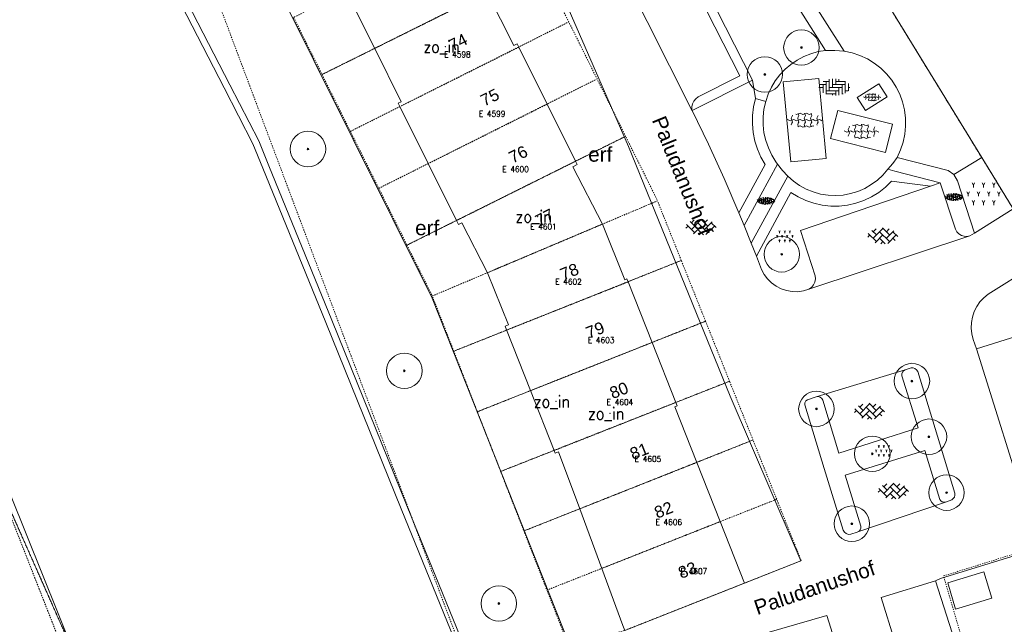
# Model space of a CAD drawing. Header units: metres. Extents: x 148648 to 148948, y 523974 to 524405.
# Tile 18 of 24: x 148797 to 148880, y 524227 to 524278. Entities that reach past the tile are written whole.
import ezdxf
from ezdxf.enums import TextEntityAlignment as Align

# ---------------------------------------------------------------- set-up
doc = ezdxf.new("R2010")
doc.units = ezdxf.units.M
doc.header["$LTSCALE"] = 0.001
doc.header["$MEASUREMENT"] = 0
doc.linetypes.add('DGN Style 2', pattern=[9.752608, 5.851565, -3.901043])
for name, color, linetype, lineweight in [('B-WE-GK-BESCHOEIING_DAMWAND-G', 1, 'Continuous', 13), ('B-WE-GK-KADEMUUR-GV', 1, 'Continuous', 0), ('B-WE-GR-BEPLANTING_CULTUUR_HEESTERS-SV', 102, 'Continuous', 0), ('B-WE-GR-BOOM-S-1000', 102, 'Continuous', 0), ('B-WE-GR-GRAS-GV', 3, 'Continuous', 0), ('B-WE-GR-HAAG-GV', 102, 'Continuous', 13), ('B-WE-IE-MEUBILAIR_WEGMEUBILAIR-S-1000', 7, 'Continuous', 13), ('B-WE-OG-TOPOGRAFIE-A-1000', 7, 'Continuous', 0), ('B-WE-OG-TOPOGRAFIE-SV', 252, 'Continuous', 0), ('B-WE-OG-TOPOGRAFIE_BEBOUWING_GEBOUW-GV', 1, 'Continuous', 13), ('B-WE-OG-TOPOGRAFIE_BEBOUWING_OVERIG-GV', 41, 'Continuous', 0), ('B-WE-OG-TOPOGRAFIE_BEBOUWING_TUSSENMUUR-GV', 1, 'DGN Style 2', 0), ('B-WE-OG-TOPOGRAFIE_HUISNUMMER-A-1000', 7, 'Continuous', 0), ('B-WE-OG-TOPOGRAFIE_STRAATNAAM-A-1000', 7, 'Continuous', 0), ('B-WE-VH-VERHARDING_BETONSTRAATSTEEN-GV', 7, 'Continuous', 0), ('B-WE-VH-VERHARDING_BETONSTRAATSTEEN-SV', 252, 'Continuous', 0), ('B-WE-VH-VERHARDING_GESLOTEN-SV', 252, 'Continuous', 0), ('B-WE-VH-VERHARDING_HALFVERHARDING_GRIND-GV', 252, 'Continuous', 0), ('B-WE-VH-VERHARDING_HALFVERHARDING_GRIND-SV', 252, 'Continuous', 0), ('B-WE-VH-VERHARDING_STRAATBAKSTEEN-GV', 252, 'Continuous', 0), ('B-WE-VH-VERHARDING_STRAATBAKSTEEN-SV', 252, 'Continuous', 0), ('B-WE-VH-VERHARDING_TEGEL-GV', 7, 'Continuous', 0), ('BRK_NUMMER_274', 7, 'Continuous', 0), ('BRK_PERCEEL_274', 4, 'Continuous', 0)]:
    doc.layers.add(name, color=color, linetype=linetype, lineweight=lineweight)
doc.styles.add('IMGEO_Nummeraanduiding_Huisnummer', font='Arial.ttf', dxfattribs={"height": 3.4})
doc.styles.add('IMGEO_OpenbareRuimte_Weg', font='Arial.ttf', dxfattribs={"height": 4.2})
doc.styles.add('Style-Arial', font='Arial.ttf')
doc.styles.add('Style-STANDARD', font='STANDARD.shx')

# ---------------------------------------------------------------- blocks, each defined once
blk = doc.blocks.new('*U3')
at = {"layer": 'B-WE-GR-BOOM-S-1000', "ltscale": 0.1}
h = blk.add_hatch(color=102, dxfattribs=at)
edge = h.paths.add_edge_path()
edge.add_arc((0, 0), 0.15, 0, 360)
at = {"layer": 'B-WE-GR-BOOM-S-1000', "ltscale": 0.1, "flags": 128}
blk.add_lwpolyline([(0.15, 0, 1), (-0.15, 0, 1)], format="xyb", close=True, dxfattribs=at)
blk = doc.blocks.new('IMGeo-Boom')
at = {"layer": 'B-WE-GR-BOOM-S-1000'}
blk.add_circle((0, 0), 0.3, dxfattribs=at)
at = {"layer": 'B-WE-GR-BOOM-S-1000', "ltscale": 0.1}
blk.add_circle((0, 0), 0.015, dxfattribs=at)
at = {"layer": 'B-WE-GR-BOOM-S-1000', "ltscale": 0.1, "xscale": 0.1, "yscale": 0.1, "zscale": 0.1}
blk.add_blockref('*U3', (0, 0), dxfattribs=at)
blk = doc.blocks.new('IMGeo-Heesters')
at = {"layer": 'B-WE-GR-BEPLANTING_CULTUUR_HEESTERS-SV'}
for p, q in [((-0.0866, 0.075), (-0.0974, 0.0938)), ((-0.0866, 0.075), (-0.0758, 0.0938)), ((0, 0.075), (-0.0108, 0.0938)), ((0, 0.075), (0.0108, 0.0938)), ((0.0866, 0.075), (0.0758, 0.0938)), ((0.0866, 0.075), (0.0974, 0.0938)), ((-0.1299, 0), (-0.1407, 0.0188)), ((-0.1299, 0), (-0.1191, 0.0188)), ((-0.0866, 0.075), (-0.0866, 0.0562)), ((-0.0433, 0), (-0.0541, 0.0188)), ((-0.0433, 0), (-0.0325, 0.0188)), ((0, 0.075), (0, 0.0562)), ((0.0433, 0), (0.0325, 0.0188)), ((0.0433, 0), (0.0541, 0.0188)), ((0.0866, 0.075), (0.0866, 0.0562)), ((0.1299, 0), (0.1191, 0.0188)), ((0.1299, 0), (0.1407, 0.0188)), ((-0.1299, 0), (-0.1299, -0.0188)), ((-0.0866, -0.075), (-0.0974, -0.0562)), ((-0.0866, -0.075), (-0.0758, -0.0562)), ((-0.0866, -0.075), (-0.0866, -0.0938)), ((-0.0433, 0), (-0.0433, -0.0188)), ((0, -0.075), (-0.0108, -0.0562)), ((0, -0.075), (0.0108, -0.0562)), ((0, -0.075), (0, -0.0938)), ((0.0433, 0), (0.0433, -0.0188)), ((0.0866, -0.075), (0.0758, -0.0562)), ((0.0866, -0.075), (0.0974, -0.0562)), ((0.0866, -0.075), (0.0866, -0.0938)), ((0.1299, 0), (0.1299, -0.0188))]:
    blk.add_line(p, q, dxfattribs=at)
blk = doc.blocks.new('IMGeo-Erf')
at = {"layer": 'B-WE-OG-TOPOGRAFIE-SV', "style": 'Style-Arial'}
blk.add_text('erf', height=0.25, dxfattribs=at).set_placement((-0.027, 0), align=Align.MIDDLE_CENTER)
blk = doc.blocks.new('IMGeo-Kunststof')
at = {"layer": 'B-WE-VH-VERHARDING_GESLOTEN-SV'}
for p, q in [((-0.243, 0.009), (-0.225, 0)), ((-0.225, 0), (-0.207, -0.009)), ((-0.207, -0.009), (-0.18, 0)), ((-0.189, 0.027), (-0.18, 0.045)), ((-0.18, 0), (-0.189, 0.027)), ((-0.18, 0.045), (-0.171, 0.063)), ((-0.18, 0), (-0.153, 0.009)), ((-0.171, -0.027), (-0.18, 0)), ((-0.171, 0.063), (-0.174, 0.072)), ((-0.153, 0.009), (-0.135, 0)), ((-0.135, 0), (-0.117, -0.009)), ((-0.127, 0.086), (-0.117, 0.081)), ((-0.117, 0.081), (-0.09, 0.09)), ((-0.117, -0.009), (-0.09, 0)), ((-0.099, 0.027), (-0.09, 0.045)), ((-0.09, 0), (-0.099, 0.027)), ((-0.09, 0.09), (-0.091, 0.093)), ((-0.09, 0.09), (-0.063, 0.099)), ((-0.081, 0.063), (-0.09, 0.09)), ((-0.09, 0.045), (-0.081, 0.063)), ((-0.09, 0), (-0.063, 0.009)), ((-0.081, -0.027), (-0.09, 0)), ((-0.063, 0.099), (-0.045, 0.09)), ((-0.063, 0.009), (-0.045, 0)), ((-0.045, 0.09), (-0.027, 0.081)), ((-0.045, 0), (-0.027, -0.009)), ((-0.027, 0.081), (0, 0.09)), ((-0.027, -0.009), (0, 0)), ((-0.009, 0.027), (0, 0.045)), ((0, 0), (-0.009, 0.027)), ((0, 0.09), (-0.003, 0.1)), ((0, 0.09), (0.027, 0.099)), ((0.009, 0.063), (0, 0.09)), ((0, 0.045), (0.009, 0.063)), ((0, 0), (0.027, 0.009)), ((0.009, -0.027), (0, 0)), ((0.027, 0.099), (0.045, 0.09)), ((0.027, 0.009), (0.045, 0)), ((0.045, 0.09), (0.063, 0.081)), ((0.045, 0), (0.063, -0.009)), ((0.063, 0.081), (0.09, 0.09)), ((0.063, -0.009), (0.09, 0)), ((0.081, 0.027), (0.09, 0.045)), ((0.09, 0), (0.081, 0.027)), ((0.09, 0.09), (0.089, 0.093)), ((0.09, 0.09), (0.096, 0.092)), ((0.099, 0.063), (0.09, 0.09)), ((0.09, 0.045), (0.099, 0.063)), ((0.09, 0), (0.117, 0.009)), ((0.099, -0.027), (0.09, 0)), ((0.117, 0.009), (0.135, 0)), ((0.135, 0), (0.153, -0.009)), ((0.153, -0.009), (0.18, 0)), ((0.171, 0.027), (0.18, 0.045)), ((0.18, 0), (0.171, 0.027)), ((0.18, 0.045), (0.189, 0.063)), ((0.18, 0), (0.207, 0.009)), ((0.189, -0.027), (0.18, 0)), ((0.189, 0.063), (0.188, 0.066)), ((0.207, 0.009), (0.225, 0)), ((0.225, 0), (0.243, -0.009)), ((-0.189, -0.063), (-0.18, -0.045)), ((-0.188, -0.066), (-0.189, -0.063)), ((-0.18, -0.045), (-0.171, -0.027)), ((-0.099, -0.063), (-0.09, -0.045)), ((-0.09, -0.09), (-0.099, -0.063)), ((-0.097, -0.092), (-0.09, -0.09)), ((-0.09, -0.045), (-0.081, -0.027)), ((-0.09, -0.09), (-0.063, -0.081)), ((-0.089, -0.093), (-0.09, -0.09)), ((-0.063, -0.081), (-0.045, -0.09)), ((-0.045, -0.09), (-0.027, -0.099)), ((-0.027, -0.099), (0, -0.09)), ((-0.009, -0.063), (0, -0.045)), ((0, -0.09), (-0.009, -0.063)), ((0, -0.045), (0.009, -0.027)), ((0, -0.09), (0.027, -0.081)), ((0.003, -0.1), (0, -0.09)), ((0.027, -0.081), (0.045, -0.09)), ((0.045, -0.09), (0.063, -0.099)), ((0.063, -0.099), (0.09, -0.09)), ((0.081, -0.063), (0.09, -0.045)), ((0.09, -0.09), (0.081, -0.063)), ((0.09, -0.045), (0.099, -0.027)), ((0.09, -0.09), (0.117, -0.081)), ((0.091, -0.093), (0.09, -0.09)), ((0.117, -0.081), (0.127, -0.086)), ((0.171, -0.063), (0.18, -0.045)), ((0.174, -0.072), (0.171, -0.063)), ((0.18, -0.045), (0.189, -0.027))]:
    blk.add_line(p, q, dxfattribs=at)
blk = doc.blocks.new('IMGeo-Betonstraatstenen')
at = {"layer": 'B-WE-VH-VERHARDING_BETONSTRAATSTEEN-SV'}
for p, q in [((-0.216, -0.014), (-0.186, 0.016)), ((-0.208, 0.037), (-0.093, -0.078)), ((-0.158, 0.081), (-0.093, 0.016)), ((-0.14, -0.031), (0, 0.109)), ((-0.14, 0.062), (-0.098, 0.104)), ((-0.111, -0.096), (0, 0.016)), ((-0.047, 0.062), (0.093, -0.078)), ((-0.006, 0.115), (0.093, 0.016)), ((0.047, 0.062), (0.088, 0.104)), ((0.047, -0.031), (0.155, 0.077)), ((0.066, -0.104), (0.186, 0.016)), ((0.14, 0.062), (0.208, -0.006)), ((-0.047, -0.031), (0.032, -0.109)), ((-0.032, -0.11), (0, -0.078)), ((0.14, -0.031), (0.171, -0.062))]:
    blk.add_line(p, q, dxfattribs=at)
blk = doc.blocks.new('IMGeo-Grind')
at = {"layer": 'B-WE-VH-VERHARDING_HALFVERHARDING_GRIND-SV', "ltscale": 0.1}
for p, q in [((-0.246, 0.032), (-0.236, 0.014)), ((-0.236, 0.013), (-0.212, 0.006)), ((-0.21, 0.004), (-0.23, -0.003)), ((-0.188, 0.049), (-0.212, 0.056)), ((-0.212, 0.006), (-0.188, 0.013)), ((-0.197, -0.006), (-0.211, 0.002)), ((-0.193, 0.055), (-0.194, 0.071)), ((-0.178, 0.044), (-0.193, 0.053)), ((-0.189, 0.012), (-0.179, 0.03)), ((-0.178, 0.032), (-0.188, 0.05)), ((-0.18, -0.006), (-0.163, 0.008)), ((-0.178, 0.046), (-0.158, 0.052)), ((-0.172, 0.027), (-0.171, 0.046)), ((-0.17, 0.044), (-0.155, 0.052)), ((-0.157, 0.011), (-0.17, 0.025)), ((-0.144, 0.002), (-0.165, 0.009)), ((-0.159, 0.012), (-0.14, 0.006)), ((-0.158, 0.053), (-0.145, 0.068)), ((-0.138, 0.047), (-0.156, 0.052)), ((-0.146, 0.068), (-0.147, 0.085)), ((-0.128, -0.022), (-0.141, 0.002)), ((-0.14, 0.006), (-0.125, 0.013)), ((-0.121, 0.029), (-0.136, 0.046)), ((-0.134, 0.057), (-0.131, 0.084)), ((-0.133, 0.056), (-0.12, 0.033)), ((-0.118, 0.011), (-0.128, -0.007)), ((-0.125, 0.015), (-0.124, 0.031)), ((-0.12, 0.032), (-0.099, 0.025)), ((-0.093, 0.02), (-0.117, 0.012)), ((-0.099, 0.026), (-0.082, 0.04)), ((-0.069, 0.012), (-0.093, 0.019)), ((-0.079, 0.068), (-0.092, 0.091)), ((-0.083, 0.039), (-0.08, 0.066)), ((-0.068, 0.1), (-0.078, 0.082)), ((-0.078, 0.084), (-0.068, 0.066)), ((-0.075, 0.034), (-0.061, 0.05)), ((-0.074, 0.018), (-0.075, 0.034)), ((-0.059, 0.007), (-0.074, 0.016)), ((-0.06, -0.005), (-0.069, 0.013)), ((-0.068, 0.065), (-0.044, 0.058)), ((-0.042, 0.056), (-0.062, 0.05)), ((-0.059, 0.009), (-0.039, 0.015)), ((-0.053, -0.009), (-0.052, 0.009)), ((-0.051, 0.008), (-0.037, 0.015)), ((-0.044, 0.058), (-0.02, 0.066)), ((-0.029, 0.046), (-0.043, 0.054)), ((-0.039, 0.016), (-0.026, 0.031)), ((-0.02, 0.01), (-0.037, 0.015)), ((-0.027, 0.031), (-0.029, 0.048)), ((-0.021, 0.065), (-0.011, 0.082)), ((-0.01, 0.084), (-0.02, 0.102)), ((-0.002, -0.008), (-0.017, 0.009)), ((-0.015, 0.02), (-0.012, 0.047)), ((-0.014, 0.02), (-0.001, -0.004)), ((-0.012, 0.046), (0.005, 0.061)), ((-0.004, 0.08), (-0.002, 0.098)), ((0.011, 0.063), (-0.002, 0.077)), ((0.025, 0.054), (0.003, 0.061)), ((0.009, 0.064), (0.028, 0.058)), ((0.02, -0.011), (0.037, 0.003)), ((0.04, 0.031), (0.027, 0.054)), ((0.028, 0.058), (0.043, 0.066)), ((0.047, 0.081), (0.032, 0.098)), ((0.036, 0.002), (0.039, 0.029)), ((0.05, 0.063), (0.041, 0.046)), ((0.041, 0.047), (0.051, 0.03)), ((0.043, 0.067), (0.044, 0.083)), ((0.044, -0.003), (0.057, 0.013)), ((0.048, 0.084), (0.069, 0.078)), ((0.075, 0.072), (0.051, 0.064)), ((0.051, 0.028), (0.075, 0.021)), ((0.076, 0.019), (0.057, 0.013)), ((0.069, 0.078), (0.086, 0.093)), ((0.099, 0.064), (0.075, 0.071)), ((0.075, 0.021), (0.099, 0.029)), ((0.09, 0.009), (0.076, 0.017)), ((0.092, -0.006), (0.09, 0.012)), ((0.094, 0.07), (0.093, 0.086)), ((0.109, 0.06), (0.094, 0.068)), ((0.098, 0.028), (0.108, 0.046)), ((0.108, 0.047), (0.099, 0.065)), ((0.104, -0.017), (0.107, 0.01)), ((0.107, 0.009), (0.124, 0.024)), ((0.109, 0.062), (0.129, 0.068)), ((0.115, 0.043), (0.116, 0.061)), ((0.117, 0.06), (0.132, 0.067)), ((0.13, 0.026), (0.117, 0.041)), ((0.143, 0.017), (0.122, 0.024)), ((0.127, 0.027), (0.147, 0.021)), ((0.129, 0.068), (0.142, 0.083)), ((0.149, 0.062), (0.131, 0.067)), ((0.159, -0.006), (0.146, 0.017)), ((0.147, 0.021), (0.162, 0.029)), ((0.166, 0.044), (0.151, 0.061)), ((0.154, 0.072), (0.167, 0.048)), ((0.169, 0.026), (0.159, 0.009)), ((0.16, 0.01), (0.17, -0.007)), ((0.162, 0.03), (0.163, 0.047)), ((0.167, 0.047), (0.188, 0.041)), ((0.194, 0.035), (0.17, 0.027)), ((0.188, 0.041), (0.205, 0.056)), ((0.218, 0.027), (0.194, 0.034)), ((0.213, 0.034), (0.211, 0.049)), ((0.228, 0.023), (0.213, 0.031)), ((0.227, 0.01), (0.217, 0.028)), ((0.217, -0.009), (0.227, 0.009)), ((0.233, 0.006), (0.235, 0.024)), ((0.249, -0.011), (0.236, 0.004)), ((-0.243, -0.018), (-0.229, -0.002)), ((-0.227, -0.043), (-0.207, -0.037)), ((-0.22, -0.045), (-0.205, -0.037)), ((-0.207, -0.036), (-0.194, -0.021)), ((-0.188, -0.043), (-0.205, -0.037)), ((-0.195, -0.021), (-0.197, -0.004)), ((-0.17, -0.06), (-0.185, -0.043)), ((-0.183, -0.033), (-0.18, -0.006)), ((-0.182, -0.033), (-0.169, -0.056)), ((-0.174, -0.075), (-0.173, -0.058)), ((-0.17, -0.057), (-0.148, -0.064)), ((-0.142, -0.07), (-0.166, -0.077)), ((-0.148, -0.063), (-0.131, -0.049)), ((-0.118, -0.078), (-0.142, -0.07)), ((-0.132, -0.05), (-0.129, -0.023)), ((-0.127, -0.005), (-0.117, -0.023)), ((-0.123, -0.071), (-0.125, -0.055)), ((-0.124, -0.055), (-0.111, -0.039)), ((-0.108, -0.082), (-0.123, -0.073)), ((-0.109, -0.094), (-0.119, -0.076)), ((-0.117, -0.024), (-0.093, -0.031)), ((-0.092, -0.033), (-0.111, -0.039)), ((-0.108, -0.08), (-0.089, -0.074)), ((-0.103, -0.099), (-0.101, -0.08)), ((-0.101, -0.082), (-0.086, -0.074)), ((-0.093, -0.031), (-0.069, -0.023)), ((-0.078, -0.043), (-0.092, -0.035)), ((-0.088, -0.073), (-0.076, -0.058)), ((-0.069, -0.08), (-0.086, -0.074)), ((-0.076, -0.058), (-0.078, -0.041)), ((-0.07, -0.024), (-0.06, -0.007)), ((-0.051, -0.097), (-0.066, -0.08)), ((-0.064, -0.069), (-0.061, -0.043)), ((-0.063, -0.07), (-0.05, -0.093)), ((-0.061, -0.043), (-0.044, -0.028)), ((-0.038, -0.026), (-0.051, -0.012)), ((-0.051, -0.094), (-0.03, -0.101)), ((-0.025, -0.035), (-0.046, -0.028)), ((-0.041, -0.025), (-0.021, -0.031)), ((-0.029, -0.1), (-0.012, -0.086)), ((-0.01, -0.058), (-0.023, -0.035)), ((-0.021, -0.031), (-0.006, -0.024)), ((-0.013, -0.087), (-0.01, -0.06)), ((0.001, -0.026), (-0.009, -0.044)), ((-0.008, -0.042), (0.002, -0.06)), ((-0.006, -0.022), (-0.005, -0.006)), ((-0.004, -0.108), (-0.006, -0.092)), ((-0.005, -0.092), (0.008, -0.076)), ((-0.001, -0.005), (0.02, -0.011)), ((0.026, -0.017), (0.002, -0.025)), ((0.002, -0.061), (0.026, -0.068)), ((0.027, -0.07), (0.008, -0.076)), ((0.05, -0.025), (0.026, -0.018)), ((0.026, -0.068), (0.05, -0.06)), ((0.041, -0.08), (0.027, -0.072)), ((0.043, -0.095), (0.041, -0.078)), ((0.045, -0.019), (0.043, -0.003)), ((0.06, -0.029), (0.045, -0.021)), ((0.059, -0.042), (0.049, -0.024)), ((0.049, -0.061), (0.059, -0.044)), ((0.055, -0.106), (0.057, -0.079)), ((0.058, -0.08), (0.075, -0.065)), ((0.06, -0.028), (0.079, -0.021)), ((0.065, -0.046), (0.067, -0.028)), ((0.067, -0.029), (0.082, -0.022)), ((0.081, -0.063), (0.068, -0.049)), ((0.094, -0.072), (0.073, -0.065)), ((0.078, -0.062), (0.098, -0.068)), ((0.08, -0.021), (0.093, -0.006)), ((0.099, -0.027), (0.082, -0.022)), ((0.109, -0.095), (0.096, -0.072)), ((0.098, -0.068), (0.113, -0.06)), ((0.117, -0.045), (0.102, -0.028)), ((0.105, -0.017), (0.118, -0.041)), ((0.12, -0.063), (0.11, -0.081)), ((0.111, -0.079), (0.121, -0.097)), ((0.112, -0.059), (0.114, -0.043)), ((0.117, -0.042), (0.139, -0.048)), ((0.145, -0.054), (0.121, -0.062)), ((0.139, -0.048), (0.156, -0.033)), ((0.168, -0.062), (0.145, -0.055)), ((0.155, -0.035), (0.158, -0.008)), ((0.164, -0.056), (0.162, -0.04)), ((0.163, -0.04), (0.176, -0.024)), ((0.179, -0.066), (0.164, -0.058)), ((0.178, -0.079), (0.168, -0.061)), ((0.17, -0.009), (0.194, -0.016)), ((0.195, -0.018), (0.176, -0.024)), ((0.179, -0.064), (0.198, -0.058)), ((0.194, -0.016), (0.218, -0.008)), ((0.209, -0.028), (0.195, -0.02)), ((0.199, -0.058), (0.211, -0.043)), ((0.211, -0.043), (0.209, -0.025)), ((0.223, -0.054), (0.225, -0.027)), ((0.226, -0.028), (0.243, -0.013))]:
    blk.add_line(p, q, dxfattribs=at)
blk = doc.blocks.new('IMGeo-Klinkers')
at = {"layer": 'B-WE-VH-VERHARDING_STRAATBAKSTEEN-SV'}
for p, q in [((-0.209, 0.037), (-0.115, 0.037)), ((-0.16, 0.037), (-0.16, -0.08)), ((-0.158, 0.081), (-0.071, 0.081)), ((-0.115, 0.081), (-0.115, -0.097)), ((-0.071, 0.111), (-0.071, -0.053)), ((-0.026, 0.116), (-0.026, -0.008)), ((-0.026, 0.037), (0.153, 0.037)), ((0.019, 0.117), (0.019, 0.037)), ((0.019, 0.081), (0.158, 0.081)), ((0.063, 0.112), (0.063, 0.081)), ((0.108, 0.037), (0.108, -0.102)), ((0.153, 0.081), (0.153, -0.084)), ((0.198, 0.052), (0.198, -0.053)), ((-0.219, -0.008), (-0.16, -0.008)), ((-0.205, -0.008), (-0.205, -0.043)), ((-0.122, -0.097), (0.019, -0.097)), ((-0.115, -0.053), (0.063, -0.053)), ((-0.071, -0.008), (0.108, -0.008)), ((-0.026, -0.097), (-0.026, -0.116)), ((0.019, -0.053), (0.019, -0.117)), ((0.063, -0.008), (0.063, -0.112)), ((0.108, -0.097), (0.122, -0.097)), ((0.153, -0.053), (0.196, -0.053)), ((0.198, -0.008), (0.219, -0.008))]:
    blk.add_line(p, q, dxfattribs=at)

msp = doc.modelspace()

# ---------------------------------------------------------------- linework, layer by layer
at = {"layer": 'B-WE-GK-BESCHOEIING_DAMWAND-G', "flags": 128}
msp.add_lwpolyline([(148820.741, 524176.779), (148796.337, 524237.552), (148795.208, 524240.346)], dxfattribs=at)
at = {"layer": 'B-WE-GK-KADEMUUR-GV', "flags": 128}
for points in [[(148782.967, 524332.961), (148797.008, 524305.849), (148808.982, 524282.515), (148814.397, 524271.996), (148816.831, 524267.268), (148817.677, 524265.197), (148823.008, 524252.146), (148829.37, 524236.379), (148835.656, 524220.949), (148836.686, 524218.467)], [(148837.176, 524218.676), (148836.166, 524221.157), (148829.88, 524236.585), (148823.518, 524252.353), (148818.186, 524265.405), (148817.331, 524267.498), (148814.886, 524272.248), (148809.472, 524282.766), (148797.496, 524306.101), (148793.432, 524313.95), (148783.51, 524333.108)]]:
    msp.add_lwpolyline(points, dxfattribs=at)
at = {"layer": 'B-WE-GR-GRAS-GV', "flags": 128}
for points in [[(148859.337, 524271.099), (148859.098, 524272.641)], [(148876.121, 524264.655), (148878.475, 524266.098)]]:
    msp.add_lwpolyline(points, dxfattribs=at)
at = {"layer": 'B-WE-GR-HAAG-GV', "flags": 128}
for points in [[(148859.098, 524272.641), (148849.237, 524291.976)], [(148844.494, 524288.938), (148848.872, 524290.931), (148858.019, 524272.996), (148854.488, 524271.233), (148854.281, 524271.073), (148854.118, 524270.869), (148854.008, 524270.632), (148853.957, 524270.375), (148853.968, 524270.114)], [(148853.982, 524270.086), (148859.098, 524272.641)], [(148859.337, 524271.099), (148859.174, 524270.388), (148859.087, 524269.664), (148859.076, 524268.935), (148859.143, 524268.209), (148859.286, 524267.494), (148859.504, 524266.799), (148859.794, 524266.13), (148860.153, 524265.495), (148857.935, 524261.42)], [(148860.202, 524270.852), (148859.337, 524271.099)], [(148861.202, 524265.54), (148861.072, 524265.74), (148860.716, 524266.308), (148860.426, 524266.912), (148860.205, 524267.544), (148860.056, 524268.197), (148859.981, 524268.863), (148859.98, 524269.533), (148860.054, 524270.199), (148860.202, 524270.852)], [(148853.968, 524270.114), (148853.982, 524270.086)], [(148858.378, 524260.352), (148861.202, 524265.54)], [(148862.072, 524264.524), (148858.984, 524258.851)], [(148870.528, 524265.107), (148870.113, 524264.62), (148869.646, 524264.184), (148869.132, 524263.804), (148868.578, 524263.484), (148867.991, 524263.229), (148867.38, 524263.042), (148866.751, 524262.926), (148866.113, 524262.882), (148865.474, 524262.911), (148864.842, 524263.012), (148864.227, 524263.184), (148863.634, 524263.425), (148863.073, 524263.731), (148862.55, 524264.099), (148862.072, 524264.524)], [(148874.969, 524263.949), (148871.118, 524264.953), (148870.528, 524265.107)], [(148859.415, 524257.761), (148862.341, 524263.135), (148862.954, 524262.761), (148863.604, 524262.456), (148864.284, 524262.224), (148864.985, 524262.069), (148865.699, 524261.991), (148866.417, 524261.992), (148867.131, 524262.073), (148867.832, 524262.231), (148868.511, 524262.465), (148869.16, 524262.772), (148869.771, 524263.149), (148870.338, 524263.591), (148870.852, 524264.092), (148874.132, 524263.663)], [(148874.132, 524263.663), (148874.969, 524263.949)], [(148857.935, 524261.42), (148858.378, 524260.352)], [(148858.984, 524258.851), (148859.415, 524257.761)]]:
    msp.add_lwpolyline(points, dxfattribs=at)
at = {"layer": 'B-WE-IE-MEUBILAIR_WEGMEUBILAIR-S-1000'}
for p in [(148833.12, 524275.472), (148840.912, 524261.105), (148842.455, 524245.46), (148847.041, 524244.445)]:
    msp.add_point(p, dxfattribs=at)
at = {"layer": 'B-WE-OG-TOPOGRAFIE_BEBOUWING_GEBOUW-GV', "flags": 128}
for points in [[(148852.832, 524304.173), (148853.081, 524303.766), (148854.772, 524304.78), (148878.475, 524266.098)], [(148824.725, 524280.161), (148827.133, 524275.332)], [(148839.322, 524275.425), (148839.18, 524275.71), (148838.889, 524275.565), (148836.64, 524280.073)], [(148827.133, 524275.332), (148829.383, 524270.824), (148829.115, 524270.69), (148829.257, 524270.404)], [(148841.725, 524270.607), (148839.322, 524275.425)], [(148829.257, 524270.404), (148831.66, 524265.587)], [(148844.128, 524265.79), (148841.725, 524270.607)], [(148831.66, 524265.587), (148834.063, 524260.769)], [(148846.388, 524260.462), (148843.895, 524265.318), (148844.27, 524265.505), (148844.128, 524265.79)], [(148878.475, 524266.098), (148881.137, 524261.754)], [(148834.063, 524260.769), (148834.226, 524260.444), (148834.494, 524260.578), (148836.663, 524256.352)], [(148848.566, 524255.571), (148848.466, 524255.824), (148848.289, 524255.754), (148846.388, 524260.462)], [(148836.663, 524256.352), (148838.441, 524251.948), (148838.162, 524251.838), (148838.292, 524251.508)], [(148850.592, 524250.447), (148848.566, 524255.571)], [(148838.292, 524251.508), (148840.318, 524246.384)], [(148852.598, 524245.374), (148850.592, 524250.447)], [(148840.318, 524246.384), (148842.324, 524241.312)], [(148854.383, 524240.301), (148852.524, 524245.003), (148852.715, 524245.079), (148852.598, 524245.374)], [(148842.324, 524241.312), (148842.411, 524241.093), (148842.69, 524241.203), (148844.471, 524236.381)], [(148856.36, 524235.302), (148854.383, 524240.301)], [(148844.471, 524236.381), (148846.334, 524231.337)], [(148858.417, 524230.1), (148856.36, 524235.302)], [(148846.334, 524231.337), (148848.115, 524226.517)], [(148848.115, 524226.517), (148848.283, 524226.093), (148858.417, 524230.1)]]:
    msp.add_lwpolyline(points, dxfattribs=at)
at = {"layer": 'B-WE-OG-TOPOGRAFIE_BEBOUWING_OVERIG-GV', "flags": 128}
msp.add_lwpolyline([(148879.323, 524228.81), (148878.661, 524231.036), (148875.596, 524230.125), (148876.257, 524227.9), (148879.323, 524228.81)], dxfattribs=at)
at = {"layer": 'B-WE-OG-TOPOGRAFIE_BEBOUWING_TUSSENMUUR-GV', "flags": 128}
for points in [[(148836.64, 524280.073), (148827.133, 524275.332)], [(148839.322, 524275.425), (148829.257, 524270.404)], [(148841.725, 524270.607), (148831.66, 524265.587)], [(148844.128, 524265.79), (148834.063, 524260.769)], [(148846.388, 524260.462), (148836.663, 524256.352)], [(148848.566, 524255.571), (148838.292, 524251.508)], [(148850.592, 524250.447), (148840.318, 524246.384)], [(148852.598, 524245.374), (148842.324, 524241.312)], [(148854.383, 524240.301), (148844.471, 524236.381)], [(148856.36, 524235.302), (148846.334, 524231.337)]]:
    msp.add_lwpolyline(points, dxfattribs=at)
at = {"layer": 'B-WE-VH-VERHARDING_BETONSTRAATSTEEN-GV', "flags": 128}
for points in [[(148858.417, 524230.1), (148863.186, 524231.986), (148862.531, 524233.512), (148857.206, 524245.923), (148848.595, 524267.025), (148841.942, 524282.324), (148833.454, 524297.469)], [(148853.968, 524270.114), (148844.494, 524288.938)], [(148853.982, 524270.086), (148855.359, 524267.225), (148856.677, 524264.336), (148857.935, 524261.42)], [(148877.474, 524259.462), (148877.232, 524259.419), (148876.988, 524259.436), (148876.755, 524259.514), (148876.548, 524259.646), (148876.38, 524259.825), (148876.262, 524260.04), (148874.969, 524263.949)], [(148863.847, 524254.95), (148864.07, 524255.107), (148864.246, 524255.316), (148864.364, 524255.563), (148864.414, 524255.831), (148864.395, 524256.104), (148863.144, 524259.917), (148874.132, 524263.663)], [(148877.858, 524259.693), (148881.137, 524261.754)], [(148858.984, 524258.851), (148858.378, 524260.352)], [(148877.474, 524259.462), (148877.858, 524259.693)], [(148863.847, 524254.95), (148877.474, 524259.462)], [(148859.415, 524257.761), (148859.848, 524256.636), (148860.07, 524256.212), (148860.355, 524255.826), (148860.695, 524255.489), (148861.082, 524255.207), (148861.508, 524254.988), (148861.962, 524254.836), (148862.435, 524254.755), (148862.913, 524254.748), (148863.388, 524254.813), (148863.847, 524254.95)], [(148882.714, 524256.855), (148879.019, 524254.54)], [(148878.323, 524253.884), (148878.648, 524254.237), (148879.019, 524254.54)], [(148878.323, 524253.884), (148878.052, 524253.489), (148877.839, 524253.059), (148877.69, 524252.604), (148877.606, 524252.132), (148877.59, 524251.653), (148877.641, 524251.176), (148877.76, 524250.712), (148878.04, 524249.917)], [(148878.04, 524249.917), (148882.561, 524235.414)], [(148871.996, 524248.14), (148871.862, 524248.06), (148871.765, 524247.937), (148871.717, 524247.788), (148871.726, 524247.632), (148873.105, 524243.232), (148866.379, 524241.091), (148865.032, 524245.572), (148864.941, 524245.721), (148864.801, 524245.827), (148864.633, 524245.875), (148864.459, 524245.858)], [(148871.996, 524248.14), (148864.459, 524245.858)], [(148875.415, 524236.95), (148875.938, 524237.146), (148876.071, 524237.241), (148876.164, 524237.376), (148876.205, 524237.535), (148876.189, 524237.698), (148873.055, 524247.99), (148872.96, 524248.131), (148872.826, 524248.237), (148872.667, 524248.298), (148872.497, 524248.308), (148871.996, 524248.14)], [(148864.459, 524245.858), (148863.742, 524245.612), (148863.606, 524245.506), (148863.522, 524245.354), (148863.505, 524245.182), (148865.143, 524239.791), (148866.768, 524234.586), (148866.863, 524234.412), (148867.015, 524234.285), (148867.202, 524234.222), (148867.4, 524234.231), (148867.944, 524234.409), (148867.982, 524234.422)], [(148867.982, 524234.422), (148868.109, 524234.499), (148868.204, 524234.613), (148868.255, 524234.753), (148868.257, 524234.901), (148866.928, 524239.221), (148873.649, 524241.322), (148874.916, 524237.182), (148875.002, 524237.061), (148875.124, 524236.976), (148875.267, 524236.937), (148875.415, 524236.95)], [(148867.982, 524234.422), (148875.415, 524236.95)], [(148883.205, 524233.021), (148874.991, 524230.472), (148874.56, 524230.296)], [(148874.56, 524230.296), (148869.96, 524228.874), (148872.281, 524221.446)], [(148874.56, 524230.296), (148876.894, 524222.982), (148874.208, 524222.048)], [(148867.621, 524220.202), (148865.383, 524227.363), (148860.293, 524225.885)]]:
    msp.add_lwpolyline(points, dxfattribs=at)
at = {"layer": 'B-WE-VH-VERHARDING_HALFVERHARDING_GRIND-GV', "flags": 128}
for points in [[(148851.927, 524303.729), (148853.829, 524296.292), (148854.351, 524295.062), (148855.201, 524293.393), (148866.847, 524275.103)], [(148865.271, 524275.165), (148860.798, 524282.224), (148855.07, 524291.167), (148854.652, 524291.583), (148854.197, 524291.957), (148853.707, 524292.285), (148853.187, 524292.565), (148852.643, 524292.792), (148849.275, 524293.834), (148848.352, 524293.936)], [(148871.32, 524266.11), (148875.626, 524264.997), (148876.121, 524264.655)], [(148876.121, 524264.655), (148876.437, 524264.115), (148877.858, 524259.693)]]:
    msp.add_lwpolyline(points, dxfattribs=at)
at = {"layer": 'B-WE-VH-VERHARDING_STRAATBAKSTEEN-GV', "flags": 128}
for points in [[(148860.202, 524270.852), (148860.411, 524271.458), (148860.683, 524272.039), (148861.015, 524272.587), (148861.404, 524273.096), (148861.845, 524273.561), (148862.334, 524273.977), (148862.863, 524274.338), (148863.429, 524274.64), (148864.023, 524274.88), (148864.639, 524275.056), (148865.271, 524275.165)], [(148865.271, 524275.165), (148866.06, 524275.164), (148866.847, 524275.103)], [(148866.847, 524275.103), (148867.521, 524274.956), (148868.175, 524274.735), (148868.799, 524274.442), (148869.387, 524274.082), (148869.932, 524273.658), (148870.425, 524273.176), (148870.862, 524272.642), (148871.236, 524272.062), (148871.543, 524271.445), (148871.779, 524270.797), (148871.942, 524270.126), (148872.029, 524269.442), (148872.038, 524268.752), (148871.971, 524268.065), (148871.828, 524267.391), (148871.61, 524266.736), (148871.32, 524266.11)], [(148862.315, 524265.741), (148865.329, 524266.027), (148864.687, 524272.784), (148861.674, 524272.498), (148862.315, 524265.741)], [(148867.934, 524271.172), (148868.642, 524270.063), (148870.466, 524271.228), (148869.758, 524272.337), (148867.934, 524271.172)], [(148870.321, 524266.533), (148870.925, 524268.913), (148866.297, 524270.086), (148865.694, 524267.706), (148870.321, 524266.533)], [(148862.072, 524264.524), (148861.61, 524265.009), (148861.202, 524265.54)], [(148871.32, 524266.11), (148870.947, 524265.59), (148870.528, 524265.107)]]:
    msp.add_lwpolyline(points, dxfattribs=at)
at = {"layer": 'B-WE-VH-VERHARDING_TEGEL-GV', "flags": 128}
for points in [[(148815.299, 524287.744), (148832.003, 524254.214), (148843.657, 524224.743)], [(148879.019, 524254.54), (148878.648, 524254.237), (148878.323, 524253.884)], [(148878.04, 524249.917), (148882.423, 524251.291), (148886.891, 524236.782), (148882.561, 524235.414)]]:
    msp.add_lwpolyline(points, dxfattribs=at)
at = {"layer": 'BRK_PERCEEL_274', "linetype": 'DGN Style 2', "lineweight": 0, "flags": 128}
for points in [[(148861.544, 524063.085), (148854.13, 524114.31), (148847.296, 524172.598), (148843.046, 524196.489), (148842.541, 524196.331), (148835.667, 524218.351), (148836.632, 524218.652), (148836.369, 524219.377), (148812.214, 524283.761), (148776.982, 524335.095), (148773.447, 524334.557), (148766.696, 524333.014), (148765.131, 524331.232), (148762.901, 524328.325), (148768.855, 524311.469), (148792.085, 524246.385), (148794.788, 524239.723), (148815.753, 524192.43), (148820.913, 524177.227), (148825.646, 524162.155), (148829.179, 524143.084), (148825.584, 524111.191), (148825.225, 524108.075), (148823.263, 524091.746), (148820.201, 524065.652), (148837.305, 524064.679), (148837.244, 524063.798), (148861.477, 524062.306)], [(148863.91, 524317.714), (148850.013, 524308.786), (148853.081, 524303.766), (148854.772, 524304.78), (148881.137, 524261.754), (148893.62, 524269.381), (148866.484, 524313.665), (148867.267, 524314.144), (148864.76, 524318.235)], [(148820.278, 524277.947), (148822.68, 524273.122), (148841.196, 524282.309), (148838.786, 524287.164)], [(148822.68, 524273.122), (148825.075, 524268.309), (148843.548, 524277.572), (148841.196, 524282.309)], [(148825.075, 524268.309), (148827.474, 524263.489), (148845.944, 524272.746), (148843.548, 524277.572)], [(148827.474, 524263.489), (148829.863, 524258.69), (148848.353, 524267.893), (148845.944, 524272.746)], [(148829.863, 524258.69), (148831.995, 524254.407), (148832.004, 524254.383), (148851.05, 524262.432), (148850.991, 524262.58), (148848.353, 524267.893)], [(148883.496, 524257.296), (148882.792, 524256.872), (148889.576, 524235.636), (148889.71, 524235.218), (148875.253, 524230.706), (148877.474, 524222.987), (148874.208, 524222.048), (148872.281, 524221.446), (148871.792, 524220.478), (148872.219, 524219.111), (148873.171, 524218.558), (148873.539, 524217.389), (148873.434, 524217.356), (148873.497, 524217.156), (148873.602, 524217.189), (148875.867, 524209.98), (148875.9, 524209.875), (148876.741, 524210.139), (148876.708, 524210.244), (148902.371, 524218.308), (148903.322, 524215.441), (148916.444, 524219.565), (148915.539, 524222.446), (148912.243, 524232.387), (148915.356, 524234.286), (148914.898, 524235.037), (148914.804, 524234.979), (148896.289, 524265.132), (148888.565, 524260.478), (148888.621, 524260.384)], [(148853.063, 524257.39), (148851.05, 524262.432), (148832.004, 524254.383), (148833.823, 524249.715)], [(148855.116, 524252.25), (148853.063, 524257.39), (148833.823, 524249.715), (148835.818, 524244.595)], [(148835.818, 524244.595), (148837.787, 524239.541), (148857.145, 524247.17), (148855.116, 524252.25)], [(148859.129, 524242.201), (148857.145, 524247.17), (148837.787, 524239.541), (148839.748, 524234.507)], [(148861.131, 524237.188), (148859.129, 524242.201), (148839.748, 524234.507), (148841.698, 524229.503)], [(148794.788, 524239.723), (148769.265, 524232.913), (148768.129, 524230.866), (148771.382, 524221.484), (148778.917, 524224.297), (148779.604, 524222.455), (148782.591, 524223.569), (148783.43, 524221.32), (148787.609, 524222.877), (148788.513, 524220.546), (148791.823, 524211.39), (148776.904, 524205.993), (148785.939, 524181.482), (148813.643, 524191.663)], [(148813.643, 524191.663), (148815.753, 524192.43), (148794.788, 524239.723)], [(148863.205, 524231.993), (148861.131, 524237.188), (148841.698, 524229.503), (148843.562, 524224.72), (148848.283, 524226.093)]]:
    msp.add_lwpolyline(points, close=True, dxfattribs=at)

# ---------------------------------------------------------------- block references
at = {"layer": 'B-WE-GR-BEPLANTING_CULTUUR_HEESTERS-SV', "zscale": 10}
for p, xscale, yscale in [((148878.629, 524263.012), 10, 10), ((148861.813, 524259.42), 5, 5), ((148870.196, 524241.265), 5, 5)]:
    msp.add_blockref('IMGeo-Heesters', p, dxfattribs=dict(at, xscale=xscale, yscale=yscale))
at = {"layer": 'B-WE-GR-BOOM-S-1000', "xscale": 5, "yscale": 5, "zscale": 10}
for p in [(148863.22, 524275.4), (148860.13, 524273.13), (148821.49, 524266.82), (148861.56, 524257.91), (148829.64, 524248.05), (148872.57, 524247.19), (148864.49, 524244.83), (148874.01, 524242.48), (148869.22, 524241.03), (148875.5, 524237.75), (148867.49, 524235.12), (148837.64, 524228.37)]:
    msp.add_blockref('IMGeo-Boom', p, dxfattribs=at)
at = {"layer": 'B-WE-OG-TOPOGRAFIE-SV', "xscale": 5, "yscale": 5, "zscale": 10}
for p in [(148846.346, 524266.37), (148831.707, 524260.15)]:
    msp.add_blockref('IMGeo-Erf', p, dxfattribs=at)
at = {"layer": 'B-WE-VH-VERHARDING_BETONSTRAATSTEEN-SV', "xscale": 6, "yscale": 6, "zscale": 10}
for p in [(148854.754, 524260.207), (148870.123, 524259.449), (148868.995, 524244.616), (148871.024, 524237.872)]:
    msp.add_blockref('IMGeo-Betonstraatstenen', p, dxfattribs=at)
at = {"layer": 'B-WE-VH-VERHARDING_GESLOTEN-SV', "zscale": 10}
for p, xscale, yscale in [((148869.2, 524271.2), 3, 3), ((148863.502, 524269.263), 6, 6), ((148868.309, 524268.309), 6, 6)]:
    msp.add_blockref('IMGeo-Kunststof', p, dxfattribs=dict(at, xscale=xscale, yscale=yscale))
at = {"layer": 'B-WE-VH-VERHARDING_HALFVERHARDING_GRIND-SV', "xscale": 3, "yscale": 3, "zscale": 10}
for p in [(148876.116, 524262.764), (148860.225, 524262.438)]:
    msp.add_blockref('IMGeo-Grind', p, dxfattribs=at)
at = {"layer": 'B-WE-VH-VERHARDING_STRAATBAKSTEEN-SV', "xscale": 6, "yscale": 6, "zscale": 10}
msp.add_blockref('IMGeo-Klinkers', (148866.009, 524272.057), dxfattribs=at)

# ---------------------------------------------------------------- texts
at = {"layer": 'B-WE-OG-TOPOGRAFIE-A-1000', "style": 'Style-STANDARD'}
for p in [(148832.787, 524275.472), (148840.579, 524261.105), (148842.122, 524245.46), (148846.708, 524244.445)]:
    msp.add_text('zo_in', height=1, dxfattribs=at).set_placement(p, align=Align.MIDDLE_CENTER)
at = {"layer": 'B-WE-OG-TOPOGRAFIE_HUISNUMMER-A-1000', "color": 7, "style": 'IMGEO_Nummeraanduiding_Huisnummer'}
for s, rotation, p in [('74', 26.5, (148834.175, 524275.851)), ('75', 26.5, (148836.868, 524271.193)), ('76', 26.5, (148839.268, 524266.374)), ('77', 27.2, (148841.504, 524261.023)), ('78', 22, (148843.599, 524256.451)), ('79', 21.6, (148845.778, 524251.506)), ('80', 21.6, (148847.791, 524246.407)), ('81', 21.6, (148849.503, 524241.261)), ('82', 21.6, (148851.565, 524236.296)), ('83', 21.6, (148853.587, 524231.198))]:
    msp.add_text(s, height=1, rotation=rotation, dxfattribs=at).set_placement(p, align=Align.MIDDLE_CENTER)
at = {"layer": 'B-WE-OG-TOPOGRAFIE_STRAATNAAM-A-1000', "color": 7, "style": 'IMGEO_OpenbareRuimte_Weg'}
for rotation, p in [(292.09949, (148853.14, 524264.567)), (18.90606, (148864.332, 524229.704))]:
    msp.add_text('Paludanushof', height=1.25, rotation=rotation, dxfattribs=at).set_placement(p, align=Align.MIDDLE_CENTER)
at = {"layer": 'BRK_NUMMER_274', "color": 7, "linetype": 'Continuous', "lineweight": 0, "style": 'Style-STANDARD'}
for s, p in [('E 4598', (148833.005, 524274.57)), ('E 4599', (148835.943, 524269.55)), ('E 4600', (148837.923, 524264.861)), ('E 4601', (148840.277, 524260.002)), ('E 4602', (148842.396, 524255.346)), ('E 4603', (148845.161, 524250.407)), ('E 4604', (148846.754, 524245.157)), ('E 4605', (148849.123, 524240.346)), ('E 4606', (148850.881, 524235.004)), ('E 4607', (148853.011, 524230.848))]:
    msp.add_text(s, height=0.5, dxfattribs=at).set_placement(p)

doc.saveas('drawing.dxf')
